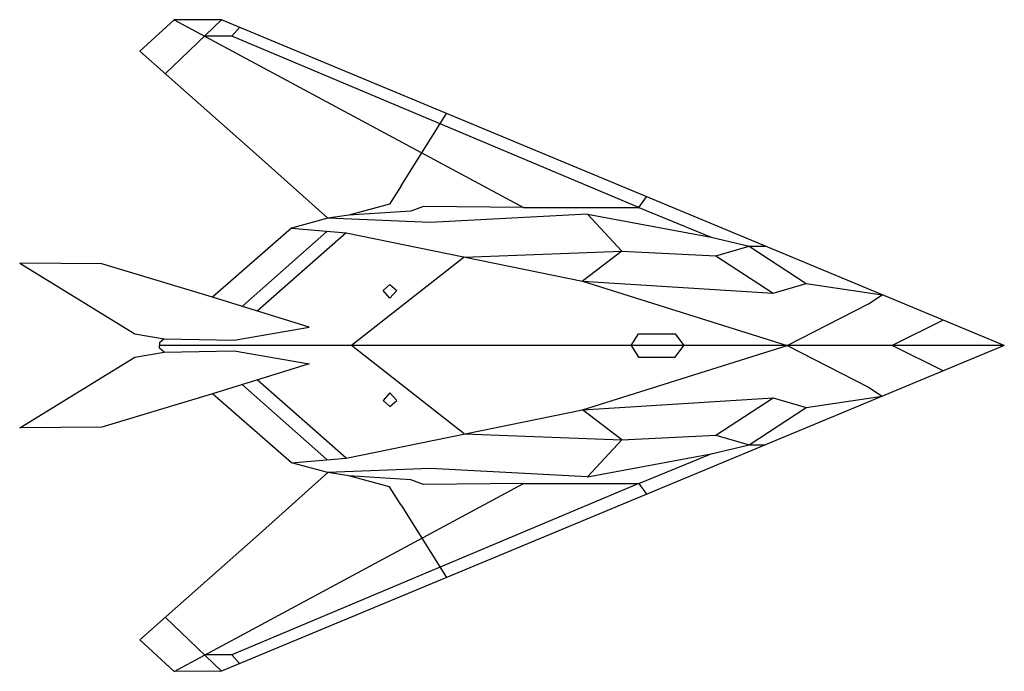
# Model space of a CAD drawing. Header units: inches. Extents: x 1.7 to 22.2, y 1.3 to 14.9.
import ezdxf

# ---------------------------------------------------------------- set-up
doc = ezdxf.new("R2010")
doc.units = ezdxf.units.IN
doc.header["$MEASUREMENT"] = 0

msp = doc.modelspace()

# ---------------------------------------------------------------- linework, layer by layer
for p, q in [((4.943, 14.874), (4.235, 14.221)), ((5.927, 14.868), (4.761, 13.748)), ((5.927, 14.868), (4.943, 14.874)), ((4.943, 14.874), (12.201, 10.971)), ((22.18, 8.103), (5.927, 14.868)), ((6.143, 14.532), (5.578, 14.532)), ((6.143, 14.532), (6.304, 14.711)), ((14.592, 10.971), (6.143, 14.532)), ((4.235, 14.221), (4.777, 13.734)), ((4.777, 13.734), (6.71, 12.021)), ((9.656, 11.42), (10.602, 12.922)), ((6.71, 12.021), (8.134, 10.746)), ((9.656, 11.42), (9.415, 11.037)), ((14.592, 10.971), (14.752, 11.195)), ((9.415, 11.037), (8.57, 10.809)), ((9.857, 10.892), (8.57, 10.809)), ((10.122, 10.992), (9.857, 10.892)), ((12.201, 10.971), (10.122, 10.992)), ((12.201, 10.971), (14.592, 10.971)), ((14.592, 10.971), (16.096, 10.357)), ((8.134, 10.746), (7.383, 10.538)), ((8.57, 10.809), (8.134, 10.746)), ((10.259, 10.657), (8.134, 10.746)), ((13.524, 10.832), (10.259, 10.657)), ((14.243, 10.064), (13.524, 10.832)), ((13.524, 10.832), (16.096, 10.357)), ((7.383, 10.538), (5.74, 9.107)), ((6.362, 8.918), (8.118, 10.475)), ((8.517, 10.441), (6.667, 8.819)), ((7.383, 10.538), (8.517, 10.441)), ((8.517, 10.441), (13.421, 9.442)), ((16.096, 10.357), (16.886, 10.169)), ((10.969, 9.941), (14.243, 10.064)), ((14.243, 10.064), (13.421, 9.442)), ((14.243, 10.064), (16.19, 9.965)), ((16.19, 9.965), (16.886, 10.169)), ((16.886, 10.169), (17.216, 10.169)), ((16.886, 10.169), (18.065, 9.391)), ((3.445, 9.802), (1.738, 9.814)), ((1.738, 9.814), (4.132, 8.343)), ((10.969, 9.941), (8.63, 8.103)), ((16.19, 9.965), (17.382, 9.193)), ((5.74, 9.107), (3.445, 9.802)), ((13.421, 9.442), (17.673, 8.103)), ((13.421, 9.442), (17.382, 9.193)), ((9.285, 9.248), (9.421, 9.371)), ((9.421, 9.089), (9.285, 9.248)), ((9.421, 9.371), (9.571, 9.248)), ((9.571, 9.248), (9.421, 9.089)), ((17.382, 9.193), (18.065, 9.391)), ((18.065, 9.391), (19.645, 9.158)), ((7.749, 8.484), (5.74, 9.107)), ((19.36, 8.968), (19.645, 9.158)), ((17.673, 8.103), (19.36, 8.968)), ((20.91, 8.632), (19.849, 8.103)), ((6.194, 8.213), (7.749, 8.484)), ((4.132, 8.343), (4.74, 8.239)), ((4.74, 8.239), (4.644, 8.159)), ((4.74, 8.239), (6.194, 8.213)), ((14.433, 8.103), (14.584, 8.344)), ((14.584, 8.344), (15.344, 8.344)), ((15.344, 8.344), (15.525, 8.103)), ((4.644, 8.159), (4.644, 8.103)), ((22.18, 8.103), (4.644, 8.103)), ((22.18, 8.103), (4.644, 8.103)), ((4.644, 8.047), (4.644, 8.103)), ((4.74, 7.967), (4.644, 8.047)), ((4.74, 7.967), (6.194, 7.993)), ((22.18, 8.103), (5.927, 1.339)), ((6.194, 7.993), (7.749, 7.723)), ((10.969, 6.265), (8.63, 8.103)), ((13.421, 6.765), (17.673, 8.103)), ((14.433, 8.103), (14.584, 7.862)), ((15.344, 7.862), (15.525, 8.103)), ((17.673, 8.103), (19.36, 7.239)), ((20.91, 7.575), (19.849, 8.103)), ((1.738, 6.392), (4.132, 7.863)), ((4.132, 7.863), (4.74, 7.967)), ((14.584, 7.862), (15.344, 7.862)), ((7.749, 7.723), (5.74, 7.1)), ((8.517, 5.765), (6.667, 7.387)), ((6.362, 7.288), (8.118, 5.731)), ((19.36, 7.239), (19.645, 7.048)), ((5.74, 7.1), (3.445, 6.404)), ((7.383, 5.668), (5.74, 7.1)), ((9.421, 7.118), (9.285, 6.958)), ((9.285, 6.958), (9.421, 6.836)), ((9.571, 6.958), (9.421, 7.118)), ((9.421, 6.836), (9.571, 6.958)), ((13.421, 6.765), (17.382, 7.013)), ((16.19, 6.242), (17.382, 7.013)), ((17.382, 7.013), (18.065, 6.815)), ((18.065, 6.815), (19.645, 7.048)), ((8.517, 5.765), (13.421, 6.765)), ((14.243, 6.142), (13.421, 6.765)), ((16.886, 6.037), (18.065, 6.815)), ((3.445, 6.404), (1.738, 6.392)), ((10.969, 6.265), (14.243, 6.142)), ((14.243, 6.142), (13.524, 5.374)), ((14.243, 6.142), (16.19, 6.242)), ((16.19, 6.242), (16.886, 6.037)), ((16.096, 5.85), (16.886, 6.037)), ((16.886, 6.037), (17.216, 6.037)), ((7.383, 5.668), (8.517, 5.765)), ((13.524, 5.374), (16.096, 5.85)), ((14.592, 5.236), (16.096, 5.85)), ((8.134, 5.461), (7.383, 5.668)), ((10.259, 5.549), (8.134, 5.461)), ((13.524, 5.374), (10.259, 5.549)), ((6.71, 4.185), (8.134, 5.461)), ((8.57, 5.397), (8.134, 5.461)), ((9.415, 5.169), (8.57, 5.397)), ((9.857, 5.315), (8.57, 5.397)), ((4.943, 1.332), (12.201, 5.236)), ((14.592, 5.236), (6.143, 1.674)), ((9.656, 4.786), (9.415, 5.169)), ((10.122, 5.214), (9.857, 5.315)), ((12.201, 5.236), (10.122, 5.214)), ((12.201, 5.236), (14.592, 5.236)), ((14.592, 5.236), (14.752, 5.012)), ((9.656, 4.786), (10.602, 3.284)), ((4.777, 2.472), (6.71, 4.185)), ((4.235, 1.986), (4.777, 2.472)), ((5.927, 1.339), (4.761, 2.459)), ((4.943, 1.332), (4.235, 1.986)), ((6.143, 1.674), (5.578, 1.674)), ((6.143, 1.674), (6.304, 1.495)), ((5.927, 1.339), (4.943, 1.332))]:
    msp.add_line(p, q)

doc.saveas('drawing.dxf')
